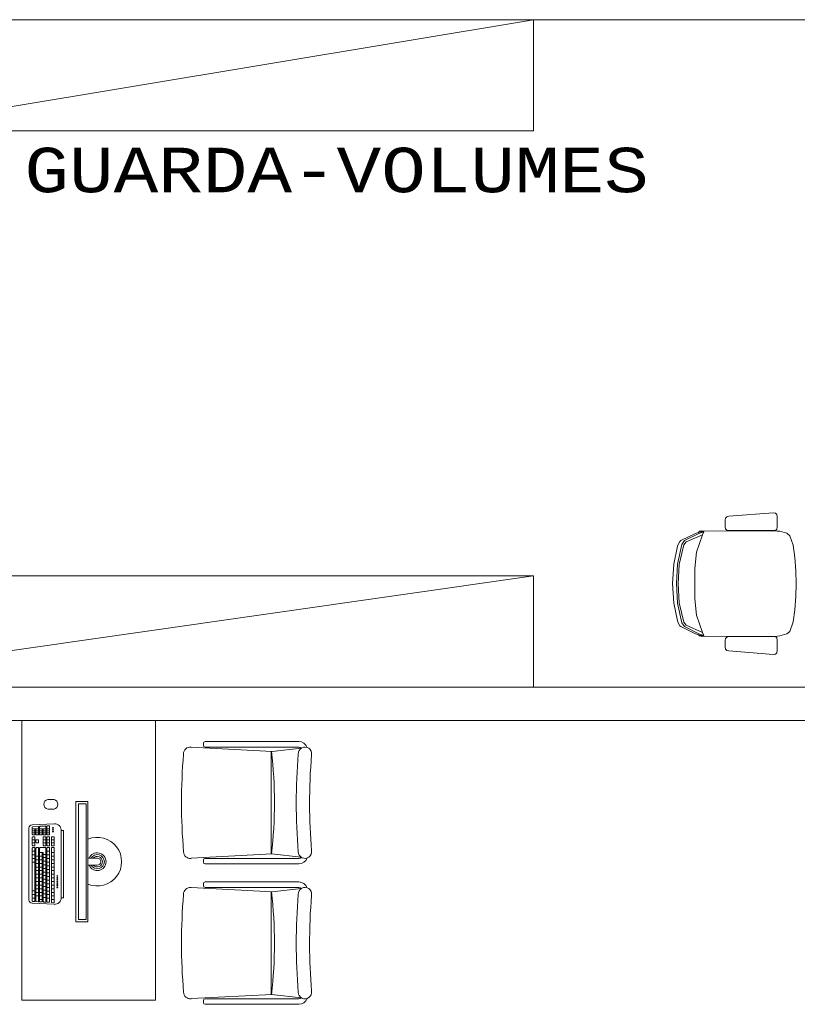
# Model space of a CAD drawing. Header units: feet. Extents: x 8 to 127, y 6 to 90.
# Tile 157 of 256: x 28.29 to 30.03, y 55.01 to 57.23. Entities that reach past the tile are written whole.
import ezdxf

# ---------------------------------------------------------------- set-up
doc = ezdxf.new("R2010")
doc.units = ezdxf.units.FT
doc.header["$MEASUREMENT"] = 0
for name, color, linetype in [('Alvenaria', 7, 'Continuous'), ('MOBILIÁRIO - móveis', 250, 'Continuous'), ('MOBILIÁRIO 01', 250, 'Continuous'), ('NO ESPESSURA', 250, 'Continuous'), ('texto', 7, 'Continuous')]:
    doc.layers.add(name, color=color, linetype=linetype)
doc.styles.add('CourierNew', font='cour.ttf')

msp = doc.modelspace()

# ---------------------------------------------------------------- linework, layer by layer
at = {"layer": 'Alvenaria', "lineweight": 5}
for p, q in [((30.3402, 57.227), (27.6902, 57.227)), ((27.6902, 55.727), (30.3402, 55.727)), ((30.3402, 55.652), (27.6902, 55.652))]:
    msp.add_line(p, q, dxfattribs=at)
at = {"layer": 'MOBILIÁRIO - móveis', "lineweight": 5}
for p, q in [((29.8793, 56.111), (29.9787, 56.119)), ((29.9787, 56.119), (29.9841, 56.118)), ((29.9841, 56.118), (29.9871, 56.1151)), ((29.9871, 56.1151), (29.988, 56.1102)), ((29.8706, 56.1022), (29.8715, 56.1071)), ((29.8706, 56.0877), (29.8706, 56.1022)), ((29.8715, 56.1071), (29.8745, 56.11)), ((29.8745, 56.11), (29.8793, 56.111)), ((29.988, 56.1102), (29.988, 56.0867)), ((29.771, 56.0563), (29.8038, 56.0726)), ((29.8119, 56.0725), (29.7793, 56.0563)), ((29.8199, 56.0696), (29.7834, 56.0534)), ((29.8038, 56.0726), (29.8151, 56.0761)), ((29.8199, 56.0696), (29.8066, 56.0303)), ((29.8109, 56.0748), (29.8133, 56.0774)), ((29.8231, 56.0761), (29.8119, 56.0725)), ((29.8133, 56.0774), (29.8181, 56.0785)), ((29.8151, 56.0761), (29.8231, 56.0761)), ((29.8181, 56.0785), (29.9875, 56.0778)), ((29.8231, 56.0761), (29.8199, 56.0696)), ((29.8715, 56.0828), (29.8706, 56.0877)), ((29.8745, 56.0799), (29.8715, 56.0828)), ((29.8793, 56.0789), (29.8745, 56.0799)), ((29.9841, 56.0789), (29.8793, 56.0789)), ((29.9871, 56.0818), (29.9841, 56.0789)), ((29.988, 56.0867), (29.9871, 56.0818)), ((29.9875, 56.0778), (29.9939, 56.0773)), ((29.9939, 56.0773), (30.0091, 56.0727)), ((30.0091, 56.0727), (30.0161, 56.0674)), ((29.7736, 56.0478), (29.7636, 56.0034)), ((29.7639, 56.0436), (29.7655, 56.0479)), ((29.7655, 56.0479), (29.7692, 56.0545)), ((29.7778, 56.0466), (29.7671, 56.003)), ((29.7692, 56.0545), (29.771, 56.0563)), ((29.7793, 56.0563), (29.7736, 56.0478)), ((29.7834, 56.0534), (29.7778, 56.0466)), ((30.0161, 56.0674), (30.0237, 56.0458)), ((29.7553, 56.0034), (29.7639, 56.0436)), ((29.8066, 56.0303), (29.8027, 55.9939)), ((30.0237, 56.0458), (30.0276, 56.0186)), ((29.7528, 55.9597), (29.7553, 56.0034)), ((29.7636, 56.0034), (29.7612, 55.9597)), ((29.7671, 56.003), (29.7649, 55.9597)), ((30.0276, 56.0186), (30.0296, 55.9884)), ((29.8027, 55.9939), (29.8027, 55.9597)), ((30.0296, 55.9884), (30.0304, 55.9597)), ((29.7528, 55.9597), (29.7553, 55.916)), ((29.7636, 55.916), (29.7612, 55.9597)), ((29.7671, 55.9164), (29.7649, 55.9597)), ((29.8027, 55.9256), (29.8027, 55.9597)), ((30.0296, 55.931), (30.0304, 55.9597)), ((29.7553, 55.916), (29.7639, 55.8759)), ((29.7736, 55.8716), (29.7636, 55.916)), ((29.7778, 55.8728), (29.7671, 55.9164)), ((29.8066, 55.8891), (29.8027, 55.9256)), ((30.0276, 55.9009), (30.0296, 55.931)), ((30.0237, 55.8736), (30.0276, 55.9009)), ((29.7639, 55.8759), (29.7655, 55.8716)), ((29.7655, 55.8716), (29.7692, 55.8649)), ((29.7793, 55.8631), (29.7736, 55.8716)), ((29.7834, 55.866), (29.7778, 55.8728)), ((29.8199, 55.8499), (29.8066, 55.8891)), ((30.0161, 55.852), (30.0237, 55.8736)), ((29.7692, 55.8649), (29.771, 55.8631)), ((29.771, 55.8631), (29.8038, 55.8469)), ((29.8119, 55.8469), (29.7793, 55.8631)), ((29.8199, 55.8499), (29.7834, 55.866)), ((29.8231, 55.8434), (29.8199, 55.8499)), ((30.0091, 55.8467), (30.0161, 55.852)), ((29.8038, 55.8469), (29.8151, 55.8434)), ((29.8109, 55.8447), (29.8133, 55.8421)), ((29.8231, 55.8434), (29.8119, 55.8469)), ((29.8133, 55.8421), (29.8181, 55.841)), ((29.8151, 55.8434), (29.8231, 55.8434)), ((29.8181, 55.841), (29.9875, 55.8416)), ((29.8715, 55.8366), (29.8706, 55.8317)), ((29.8706, 55.8317), (29.8706, 55.8173)), ((29.8745, 55.8395), (29.8715, 55.8366)), ((29.8793, 55.8405), (29.8745, 55.8395)), ((29.9841, 55.8405), (29.8793, 55.8405)), ((29.9871, 55.8376), (29.9841, 55.8405)), ((29.988, 55.8327), (29.9871, 55.8376)), ((29.9875, 55.8416), (29.9939, 55.8421)), ((29.988, 55.8093), (29.988, 55.8327)), ((29.9939, 55.8421), (30.0091, 55.8467)), ((29.8706, 55.8173), (29.8715, 55.8124)), ((29.8715, 55.8124), (29.8745, 55.8094)), ((29.8745, 55.8094), (29.8793, 55.8085)), ((29.8793, 55.8085), (29.9787, 55.8005)), ((29.9841, 55.8014), (29.9871, 55.8044)), ((29.9871, 55.8044), (29.988, 55.8093)), ((29.9787, 55.8005), (29.9841, 55.8014)), ((28.2902, 55.652), (28.5902, 55.652)), ((28.2902, 55.0238), (28.2902, 55.652)), ((28.5902, 55.652), (28.5902, 55.0238)), ((28.9127, 55.6048), (28.702, 55.6048)), ((28.853, 55.5827), (28.6704, 55.5923)), ((28.6982, 55.5961), (28.6982, 55.6011)), ((28.9127, 55.5923), (28.702, 55.5923)), ((28.8504, 55.352), (28.8504, 55.5829)), ((28.9181, 55.5899), (28.853, 55.5827)), ((28.36, 55.4748), (28.3509, 55.4748)), ((28.3509, 55.4527), (28.36, 55.4527)), ((28.4116, 55.4698), (28.4116, 55.1998)), ((28.4387, 55.4698), (28.4116, 55.4698)), ((28.4177, 55.4648), (28.4177, 55.2048)), ((28.4344, 55.4648), (28.4177, 55.4648)), ((28.4344, 55.4648), (28.4344, 55.2048)), ((28.4387, 55.4698), (28.4387, 55.1998)), ((28.3061, 55.2491), (28.3061, 55.4099)), ((28.3629, 55.42), (28.3135, 55.4174)), ((28.3137, 55.3959), (28.3137, 55.4126)), ((28.3137, 55.4088), (28.3279, 55.4088)), ((28.327, 55.4141), (28.3145, 55.4134)), ((28.3197, 55.3959), (28.3197, 55.4088)), ((28.3219, 55.3959), (28.3219, 55.4088)), ((28.3279, 55.3959), (28.3279, 55.4133)), ((28.3301, 55.3959), (28.3301, 55.4135)), ((28.3301, 55.4088), (28.3443, 55.4088)), ((28.3434, 55.415), (28.3309, 55.4143)), ((28.3361, 55.3959), (28.3361, 55.4088)), ((28.3384, 55.3959), (28.3384, 55.4088)), ((28.3443, 55.3959), (28.3443, 55.4142)), ((28.3466, 55.3959), (28.3466, 55.4144)), ((28.3466, 55.4088), (28.3525, 55.4088)), ((28.3516, 55.4154), (28.3474, 55.4152)), ((28.3525, 55.3959), (28.3525, 55.4146)), ((28.3786, 55.2538), (28.3786, 55.4052)), ((28.3839, 55.4052), (28.3786, 55.4052)), ((28.3839, 55.2538), (28.3839, 55.4052)), ((28.3137, 55.4043), (28.3197, 55.4043)), ((28.3137, 55.3997), (28.3197, 55.3997)), ((28.3137, 55.3716), (28.3137, 55.39)), ((28.3137, 55.3841), (28.3197, 55.3841)), ((28.3146, 55.3951), (28.3188, 55.3951)), ((28.3146, 55.3908), (28.3188, 55.3908)), ((28.3197, 55.3716), (28.3197, 55.39)), ((28.3219, 55.4043), (28.3279, 55.4043)), ((28.3219, 55.3997), (28.3279, 55.3997)), ((28.3219, 55.3783), (28.3219, 55.3833)), ((28.3228, 55.3951), (28.327, 55.3951)), ((28.3228, 55.3841), (28.327, 55.3841)), ((28.3279, 55.3783), (28.3279, 55.3833)), ((28.3301, 55.4043), (28.3361, 55.4043)), ((28.3301, 55.3997), (28.3361, 55.3997)), ((28.331, 55.3951), (28.3352, 55.3951)), ((28.3384, 55.4043), (28.3443, 55.4043)), ((28.3384, 55.3997), (28.3443, 55.3997)), ((28.3384, 55.3716), (28.3384, 55.39)), ((28.3384, 55.3841), (28.3443, 55.3841)), ((28.3392, 55.3951), (28.3435, 55.3951)), ((28.3392, 55.3908), (28.3435, 55.3908)), ((28.3443, 55.3716), (28.3443, 55.39)), ((28.3466, 55.4043), (28.3525, 55.4043)), ((28.3466, 55.3997), (28.3525, 55.3997)), ((28.3466, 55.3716), (28.3466, 55.39)), ((28.3466, 55.3841), (28.3525, 55.3841)), ((28.3474, 55.3951), (28.3517, 55.3951)), ((28.3474, 55.3908), (28.3517, 55.3908)), ((28.3525, 55.3716), (28.3525, 55.39)), ((28.3568, 55.3716), (28.3568, 55.39)), ((28.3568, 55.3841), (28.3628, 55.3841)), ((28.3577, 55.3908), (28.3619, 55.3908)), ((28.3628, 55.3716), (28.3628, 55.39)), ((28.3137, 55.3774), (28.3197, 55.3774)), ((28.3137, 55.2464), (28.3137, 55.3656)), ((28.3146, 55.3708), (28.3188, 55.3708)), ((28.3146, 55.3665), (28.3188, 55.3665)), ((28.3197, 55.2461), (28.3197, 55.3656)), ((28.3219, 55.2459), (28.3219, 55.3656)), ((28.3228, 55.3774), (28.327, 55.3774)), ((28.3228, 55.3665), (28.327, 55.3665)), ((28.3279, 55.2457), (28.3279, 55.3656)), ((28.3301, 55.2455), (28.3301, 55.3656)), ((28.331, 55.3665), (28.3435, 55.3665)), ((28.3384, 55.3774), (28.3443, 55.3774)), ((28.3392, 55.3708), (28.3435, 55.3708)), ((28.3443, 55.2448), (28.3443, 55.3656)), ((28.3466, 55.3774), (28.3525, 55.3774)), ((28.3466, 55.2446), (28.3466, 55.3656)), ((28.3474, 55.3708), (28.3517, 55.3708)), ((28.3474, 55.3665), (28.3517, 55.3665)), ((28.3525, 55.2444), (28.3525, 55.3656)), ((28.3568, 55.3774), (28.3628, 55.3774)), ((28.3568, 55.2437), (28.3568, 55.3656)), ((28.3577, 55.3708), (28.3619, 55.3708)), ((28.3577, 55.3665), (28.3619, 55.3665)), ((28.3628, 55.2435), (28.3628, 55.3656)), ((28.3137, 55.3585), (28.3197, 55.3585)), ((28.3137, 55.3503), (28.3197, 55.3503)), ((28.3137, 55.3422), (28.3197, 55.3422)), ((28.3219, 55.3472), (28.3279, 55.3472)), ((28.3219, 55.3391), (28.3279, 55.3391)), ((28.3301, 55.3553), (28.3384, 55.3553)), ((28.3301, 55.3472), (28.3361, 55.3472)), ((28.3301, 55.3391), (28.3361, 55.3391)), ((28.3361, 55.2453), (28.3361, 55.3553)), ((28.3384, 55.245), (28.3384, 55.3553)), ((28.3384, 55.3511), (28.3443, 55.3511)), ((28.3384, 55.344), (28.3443, 55.344)), ((28.3466, 55.3583), (28.3525, 55.3583)), ((28.3466, 55.3501), (28.3525, 55.3501)), ((28.3466, 55.342), (28.3525, 55.342)), ((28.3568, 55.3553), (28.3628, 55.3553)), ((28.3568, 55.3472), (28.3628, 55.3472)), ((28.3568, 55.3391), (28.3628, 55.3391)), ((28.4597, 55.3426), (28.4387, 55.3426)), ((28.853, 55.3521), (28.6704, 55.3426)), ((28.6982, 55.3336), (28.6982, 55.3386)), ((28.9127, 55.3423), (28.702, 55.3423)), ((28.9181, 55.3447), (28.8514, 55.3521)), ((28.3137, 55.3341), (28.3197, 55.3341)), ((28.3219, 55.3309), (28.3279, 55.3309)), ((28.3219, 55.3228), (28.3279, 55.3228)), ((28.3301, 55.3309), (28.3361, 55.3309)), ((28.3301, 55.3228), (28.3361, 55.3228)), ((28.3384, 55.3359), (28.3443, 55.3359)), ((28.3384, 55.3277), (28.3443, 55.3277)), ((28.3384, 55.3196), (28.3443, 55.3196)), ((28.3466, 55.3339), (28.3525, 55.3339)), ((28.3466, 55.3258), (28.3525, 55.3258)), ((28.3466, 55.3176), (28.3525, 55.3176)), ((28.3568, 55.3309), (28.3628, 55.3309)), ((28.3568, 55.3228), (28.3628, 55.3228)), ((28.4387, 55.327), (28.4597, 55.327)), ((28.9127, 55.3298), (28.702, 55.3298)), ((28.3219, 55.3147), (28.3279, 55.3147)), ((28.3219, 55.3066), (28.3279, 55.3066)), ((28.3219, 55.2984), (28.3279, 55.2984)), ((28.3301, 55.3147), (28.3361, 55.3147)), ((28.3301, 55.3066), (28.3361, 55.3066)), ((28.3301, 55.2984), (28.3361, 55.2984)), ((28.3384, 55.3115), (28.3443, 55.3115)), ((28.3384, 55.3034), (28.3443, 55.3034)), ((28.3384, 55.2952), (28.3443, 55.2952)), ((28.3466, 55.3095), (28.3525, 55.3095)), ((28.3466, 55.3014), (28.3525, 55.3014)), ((28.3568, 55.3147), (28.3628, 55.3147)), ((28.3568, 55.3066), (28.3628, 55.3066)), ((28.3568, 55.2984), (28.3628, 55.2984)), ((28.3219, 55.2903), (28.3279, 55.2903)), ((28.3219, 55.2822), (28.3279, 55.2822)), ((28.3219, 55.2741), (28.3279, 55.2741)), ((28.3301, 55.2903), (28.3361, 55.2903)), ((28.3301, 55.2822), (28.3361, 55.2822)), ((28.3301, 55.2741), (28.3361, 55.2741)), ((28.3384, 55.2871), (28.3443, 55.2871)), ((28.3384, 55.279), (28.3443, 55.279)), ((28.3466, 55.2933), (28.3525, 55.2933)), ((28.3466, 55.2851), (28.3525, 55.2851)), ((28.3466, 55.277), (28.3525, 55.277)), ((28.3568, 55.2903), (28.3628, 55.2903)), ((28.3568, 55.2822), (28.3628, 55.2822)), ((28.3568, 55.2741), (28.3628, 55.2741)), ((28.853, 55.2672), (28.6704, 55.2768)), ((28.6982, 55.2806), (28.6982, 55.2856)), ((28.9127, 55.2893), (28.702, 55.2893)), ((28.9127, 55.2768), (28.702, 55.2768)), ((28.9181, 55.2744), (28.853, 55.2672)), ((28.3137, 55.2691), (28.3197, 55.2691)), ((28.3137, 55.2609), (28.3197, 55.2609)), ((28.3137, 55.2527), (28.3197, 55.2527)), ((28.3219, 55.2659), (28.3279, 55.2659)), ((28.3219, 55.2578), (28.3279, 55.2578)), ((28.3301, 55.2659), (28.3361, 55.2659)), ((28.3301, 55.2578), (28.3361, 55.2578)), ((28.3384, 55.2709), (28.3443, 55.2709)), ((28.3384, 55.2627), (28.3443, 55.2627)), ((28.3384, 55.2546), (28.3443, 55.2546)), ((28.3466, 55.2689), (28.3525, 55.2689)), ((28.3466, 55.2608), (28.3525, 55.2608)), ((28.3466, 55.2525), (28.3525, 55.2525)), ((28.3568, 55.2659), (28.3628, 55.2659)), ((28.3568, 55.2578), (28.3628, 55.2578)), ((28.3839, 55.2538), (28.3786, 55.2538)), ((28.8504, 55.0365), (28.8504, 55.2674)), ((28.3629, 55.239), (28.3135, 55.2416)), ((28.3188, 55.2453), (28.3145, 55.2455)), ((28.327, 55.2449), (28.3227, 55.2451)), ((28.3301, 55.2496), (28.3361, 55.2496)), ((28.3352, 55.2444), (28.3309, 55.2446)), ((28.3434, 55.244), (28.3392, 55.2442)), ((28.3516, 55.2435), (28.3474, 55.2438)), ((28.3568, 55.2496), (28.3628, 55.2496)), ((28.3619, 55.2426), (28.3576, 55.2429)), ((28.4387, 55.1998), (28.4116, 55.1998)), ((28.4344, 55.2048), (28.4177, 55.2048)), ((28.853, 55.0366), (28.6704, 55.0271)), ((28.9181, 55.0292), (28.8514, 55.0365)), ((28.5902, 55.0238), (28.2902, 55.0238)), ((28.6982, 55.0181), (28.6982, 55.0231)), ((28.9127, 55.0268), (28.702, 55.0268)), ((28.9127, 55.0143), (28.702, 55.0143))]:
    msp.add_line(p, q, dxfattribs=at)
for centre in [(28.3602, 55.4111), (28.3602, 55.4068), (28.3602, 55.4025), (28.3699, 55.3026), (28.3699, 55.2983), (28.3699, 55.2939), (28.3699, 55.2896), (28.3699, 55.2853), (28.3699, 55.281), (28.3699, 55.2767)]:
    msp.add_circle(centre, 0.00099, dxfattribs=at)
for centre, radius, start, end in [((28.702, 55.6011), 0.00375, 90, 180), ((28.9127, 55.5848), 0.02, 19.6128, 90), ((28.6687, 55.5773), 0.0151, 83.4989, 182.1828), ((28.702, 55.5961), 0.00375, 180, 270), ((27.7352, 55.4595), 1.123, 0.401, 6.2941), ((28.9264, 55.5773), 0.0151, 351.6045, 182.1828), ((28.9127, 55.5848), 0.0075, 43.0376, 90), ((29.9772, 55.4668), 1.3282, 175.252, 179.9789), ((30.235, 55.4668), 1.3282, 175.252, 179.9789), ((30.2423, 55.4664), 1.3055, 175.2233, 180.1218), ((28.3509, 55.4637), 0.0111, 65.5382, 294.4618), ((28.36, 55.4637), 0.0111, 245.5382, 114.4618), ((29.9772, 55.4678), 1.3282, 180.0211, 184.7844), ((27.7352, 55.4752), 1.123, 353.7059, 359.599), ((30.235, 55.4678), 1.3282, 180.0211, 184.7844), ((30.2438, 55.4673), 1.307, 180.1608, 184.7322), ((28.3135, 55.4099), 0.00743, 90, 180), ((28.3146, 55.4126), 0.000842, 93.0941, 180), ((28.327, 55.4133), 0.000842, 0, 93.0941), ((28.331, 55.4135), 0.000842, 93.0941, 180), ((28.3435, 55.4142), 0.000842, 0, 93.0941), ((28.3474, 55.4144), 0.000842, 93.0941, 180), ((28.3517, 55.4146), 0.000842, 0, 93.0941), ((28.3637, 55.4052), 0.0149, 0, 93.0941), ((28.3146, 55.3959), 0.000842, 180, 270), ((28.3146, 55.39), 0.000842, 90, 180), ((28.3188, 55.3959), 0.000842, 270, 0), ((28.3188, 55.39), 0.000842, 0, 90), ((28.3228, 55.3959), 0.000842, 180, 270), ((28.3228, 55.3833), 0.000842, 90, 180), ((28.327, 55.3959), 0.000842, 270, 0), ((28.327, 55.3833), 0.000842, 0, 90), ((28.331, 55.3959), 0.000842, 180, 270), ((28.3352, 55.3959), 0.000842, 270, 0), ((28.3392, 55.3959), 0.000842, 180, 270), ((28.3392, 55.39), 0.000842, 90, 180), ((28.3435, 55.3959), 0.000842, 270, 0), ((28.3435, 55.39), 0.000842, 0, 90), ((28.3474, 55.3959), 0.000842, 180, 270), ((28.3474, 55.39), 0.000842, 90, 180), ((28.3517, 55.3959), 0.000842, 270, 0), ((28.3517, 55.39), 0.000842, 0, 90), ((28.3577, 55.39), 0.000842, 90, 180), ((28.3619, 55.39), 0.000842, 0, 90), ((28.4597, 55.3348), 0.0547, 247.4598, 112.5402), ((28.3146, 55.3716), 0.000842, 180, 270), ((28.3146, 55.3656), 0.000842, 90, 180), ((28.3188, 55.3716), 0.000842, 270, 0), ((28.3188, 55.3656), 0.000842, 0, 90), ((28.3228, 55.3783), 0.000842, 180, 270), ((28.3228, 55.3656), 0.000842, 90, 180), ((28.327, 55.3783), 0.000842, 270, 0), ((28.327, 55.3656), 0.000842, 0, 90), ((28.331, 55.3656), 0.000842, 90, 180), ((28.3392, 55.3716), 0.000842, 180, 270), ((28.3435, 55.3716), 0.000842, 270, 0), ((28.3435, 55.3656), 0.000842, 0, 90), ((28.3474, 55.3716), 0.000842, 180, 270), ((28.3474, 55.3656), 0.000842, 90, 180), ((28.3517, 55.3716), 0.000842, 270, 0), ((28.3517, 55.3656), 0.000842, 0, 90), ((28.3577, 55.3716), 0.000842, 180, 270), ((28.3577, 55.3656), 0.000842, 90, 180), ((28.3619, 55.3716), 0.000842, 270, 0), ((28.3619, 55.3656), 0.000842, 0, 90), ((28.4597, 55.3348), 0.0199, 202.9581, 157.0419), ((28.4597, 55.3348), 0.0159, 209.3143, 150.6857), ((28.4597, 55.3348), 0.0118, 221.0987, 138.9013), ((28.4597, 55.3348), 0.00777, 270, 90), ((28.6687, 55.3572), 0.015, 180.7153, 276.7223), ((28.702, 55.3386), 0.00375, 90, 180), ((28.9264, 55.3572), 0.015, 180.7153, 8.7356), ((28.9127, 55.3498), 0.0075, 270, 316.9624), ((28.9127, 55.3498), 0.02, 270, 340.3872), ((28.702, 55.3336), 0.00375, 180, 270), ((28.6687, 55.2618), 0.0151, 83.4989, 182.1828), ((28.702, 55.2856), 0.00375, 90, 180), ((28.702, 55.2806), 0.00375, 180, 270), ((28.9264, 55.2618), 0.0151, 351.6045, 182.1828), ((28.9127, 55.2693), 0.02, 19.6128, 90), ((28.9127, 55.2693), 0.0075, 43.0376, 90), ((28.3637, 55.2538), 0.0149, 266.9059, 0), ((29.9772, 55.1513), 1.3282, 175.252, 179.9789), ((27.7352, 55.1439), 1.123, 0.401, 6.2941), ((30.235, 55.1513), 1.3282, 175.252, 179.9789), ((30.2423, 55.1509), 1.3055, 175.2233, 180.1218), ((28.3135, 55.2491), 0.00743, 180, 270), ((28.3146, 55.2464), 0.000842, 180, 266.9059), ((28.3188, 55.2461), 0.000842, 266.9059, 0), ((28.3228, 55.2459), 0.000842, 180, 266.9059), ((28.327, 55.2457), 0.000842, 266.9059, 0), ((28.331, 55.2455), 0.000842, 180, 266.9059), ((28.3352, 55.2453), 0.000842, 266.9059, 0), ((28.3392, 55.245), 0.000842, 180, 266.9059), ((28.3435, 55.2448), 0.000842, 266.9059, 0), ((28.3474, 55.2446), 0.000842, 180, 266.9059), ((28.3517, 55.2444), 0.000842, 266.9059, 0), ((28.3577, 55.2437), 0.000842, 180, 266.9059), ((28.3619, 55.2435), 0.000842, 266.9059, 0), ((29.9772, 55.1523), 1.3282, 180.0211, 184.7844), ((27.7352, 55.1597), 1.123, 353.7059, 359.599), ((30.235, 55.1523), 1.3282, 180.0211, 184.7844), ((30.2438, 55.1518), 1.307, 180.1608, 184.7322), ((28.6687, 55.0417), 0.015, 180.7153, 276.7223), ((28.9264, 55.0417), 0.015, 180.7153, 8.7356), ((28.9127, 55.0343), 0.0075, 270, 316.9624), ((28.702, 55.0231), 0.00375, 90, 180), ((28.702, 55.0181), 0.00375, 180, 270), ((28.9127, 55.0343), 0.02, 270, 340.3872)]:
    msp.add_arc(centre, radius, start, end, dxfattribs=at)
at = {"layer": 'MOBILIÁRIO 01', "lineweight": 5}
for p, q in [((29.4402, 56.977), (29.4402, 57.227)), ((27.9402, 56.977), (29.4402, 56.977)), ((29.4402, 55.977), (27.9402, 55.977)), ((29.4402, 55.977), (29.4402, 55.727))]:
    msp.add_line(p, q, dxfattribs=at)
at = {"layer": 'NO ESPESSURA', "lineweight": 5}
for p, q in [((27.9402, 56.977), (29.4402, 57.227)), ((27.6902, 55.727), (29.4402, 55.977))]:
    msp.add_line(p, q, dxfattribs=at)

# ---------------------------------------------------------------- texts
at = {"layer": 'texto', "lineweight": 5, "insert": (28.2961, 56.8377), "char_height": 0.1, "width": 2.940949, "attachment_point": 7, "line_spacing_factor": 0.9, "style": 'CourierNew'}
msp.add_mtext('GUARDA-VOLUMES', dxfattribs=at)

doc.saveas('drawing.dxf')
